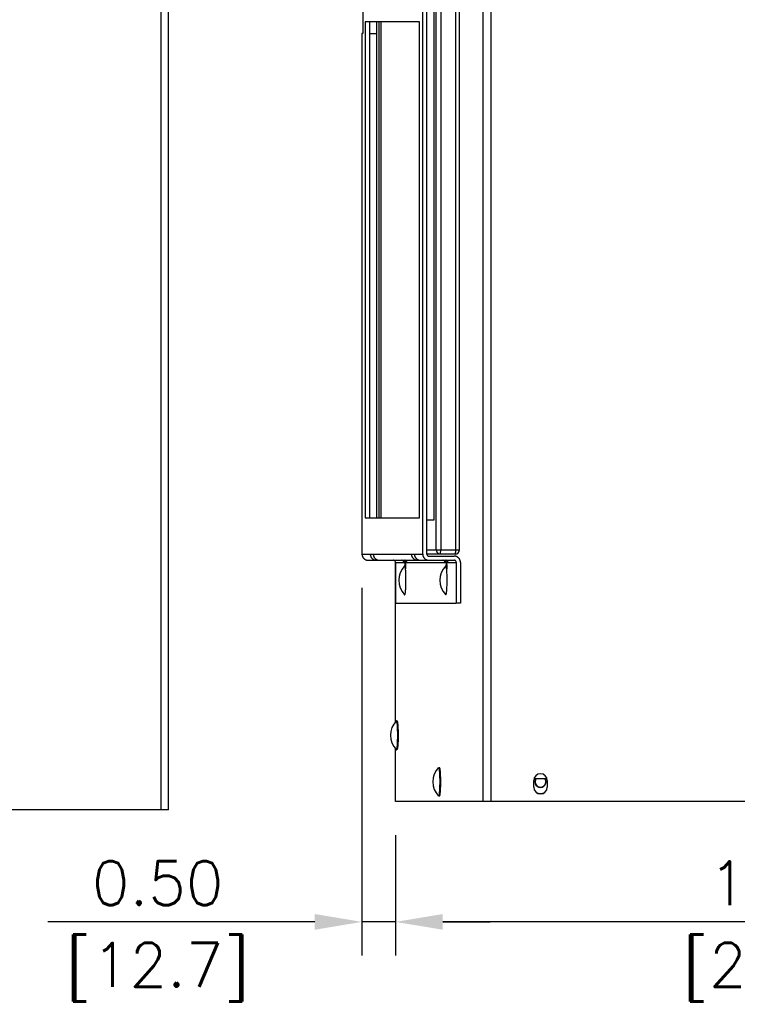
# Model space of a CAD drawing. Extents: x 737 to 849, y -111 to -28.
# Tile 3 of 19: x 762 to 773, y -80 to -66. Entities that reach past the tile are written whole.
import ezdxf

# ---------------------------------------------------------------- set-up
doc = ezdxf.new("R2010")
doc.units = 0
doc.header["$LTSCALE"] = 4
doc.header["$MEASUREMENT"] = 0
doc.layers.get('0').update_dxf_attribs({"linetype": 'CONTINUOUS'})
doc.layers.get('DEFPOINTS').update_dxf_attribs({"linetype": 'CONTINUOUS'})
doc.layers.add('Dimensions', color=140, linetype='CONTINUOUS')
doc.styles.add('ROMANS', font='romans.shx')
doc.dimstyles.new('FSTD1', dxfattribs={"dimtxt": 0.65, "dimasz": 0.7, "dimexe": 0.5, "dimexo": 0.5, "dimgap": 0.25, "dimtad": 1, "dimzin": 9, "dimdsep": 46, "dimtxsty": 'ROMANS', "dimcen": 0, "dimadec": 0, "dimazin": 0, "dimtfac": 1, "dimtmove": 0, "dimatfit": 3, "dimfxl": 1, "dimtolj": 1, "dimarcsym": 1})

# ---------------------------------------------------------------- blocks, each defined once
blk = doc.blocks.new('*D71')
at = {"layer": 'DEFPOINTS', "color": 0, "transparency": 16777216}
for p in [(767.486, -77.132), (779.285, -77.132), (767.486, -78.918)]:
    blk.add_point(p, dxfattribs=at)
at = {"layer": 'Dimensions', "color": 0, "lineweight": -2, "transparency": 16777216}
for p, q in [((767.486, -77.632), (767.486, -79.418)), ((779.285, -77.632), (779.285, -79.418)), ((778.585, -78.918), (768.186, -78.918))]:
    blk.add_line(p, q, dxfattribs=at)
at = {"layer": 'Dimensions', "color": 0, "transparency": 16777216}
for points in [[(768.186, -78.801), (768.186, -79.034), (767.486, -78.918)], [(778.585, -78.801), (778.585, -79.034), (779.285, -78.918)]]:
    blk.add_solid(points, dxfattribs=at)
at = {"layer": 'Dimensions', "color": 0, "transparency": 16777216, "char_height": 0.65, "attachment_point": 5, "style": 'ROMANS'}
for s, insert in [('\\A1;11.80', (773.386, -78.343)), ('\\A1;[299.7]', (773.386, -79.663))]:
    blk.add_mtext(s, dxfattribs=dict(at, insert=insert))
blk = doc.blocks.new('*D72')
at = {"layer": 'DEFPOINTS', "color": 0, "transparency": 16777216}
for p in [(766.988, -73.467), (767.486, -77.132), (766.988, -78.918)]:
    blk.add_point(p, dxfattribs=at)
at = {"layer": 'Dimensions', "color": 0, "lineweight": -2, "transparency": 16777216}
for p, q in [((766.988, -73.967), (766.988, -79.418)), ((767.486, -77.632), (767.486, -79.418)), ((766.288, -78.918), (762.333, -78.918)), ((767.486, -78.918), (766.988, -78.918)), ((768.186, -78.918), (768.886, -78.918))]:
    blk.add_line(p, q, dxfattribs=at)
at = {"layer": 'Dimensions', "color": 0, "transparency": 16777216}
for points in [[(766.288, -78.801), (766.288, -79.034), (766.988, -78.918)], [(768.186, -78.801), (768.186, -79.034), (767.486, -78.918)]]:
    blk.add_solid(points, dxfattribs=at)
at = {"layer": 'Dimensions', "color": 0, "transparency": 16777216, "char_height": 0.65, "attachment_point": 5, "style": 'ROMANS'}
for s, insert in [('\\A1;0.50', (763.96, -78.343)), ('\\A1;[12.7]', (763.96, -79.663))]:
    blk.add_mtext(s, dxfattribs=dict(at, insert=insert))

msp = doc.modelspace()

# ---------------------------------------------------------------- linework, layer by layer
for p, q in [((768.785, -77.132), (768.785, -44.545)), ((768.905, -77.132), (768.905, -44.545)), ((764.009, -77.255), (764.009, -44.668)), ((764.119, -77.255), (764.119, -44.668)), ((767.888, -73.467), (767.888, -57.197)), ((767.949, -73.467), (767.949, -57.197)), ((768.09, -73.407), (768.09, -57.227)), ((768.155, -57.227), (768.155, -73.407)), ((768.378, -73.407), (768.378, -57.227)), ((768.433, -73.407), (768.433, -57.227)), ((768.052, -57.667), (768.052, -72.967)), ((767.002, -64.907), (767.002, -65.757)), ((767.839, -65.582), (767.037, -65.582)), ((767.037, -65.582), (767.037, -72.932)), ((767.099, -65.582), (767.099, -72.932)), ((767.203, -65.582), (767.203, -72.932)), ((767.203, -65.582), (767.203, -72.932)), ((767.241, -72.932), (767.241, -65.582)), ((767.271, -72.932), (767.271, -65.582)), ((767.839, -72.932), (767.839, -65.582)), ((766.988, -65.757), (766.988, -73.467)), ((767.002, -65.757), (766.988, -65.757)), ((766.988, -65.757), (766.988, -65.757)), ((766.988, -65.757), (766.988, -73.467)), ((767.099, -65.757), (767.203, -65.757)), ((767.037, -72.932), (767.839, -72.932)), ((768.052, -72.967), (767.949, -72.967)), ((766.988, -73.467), (767.111, -73.467)), ((766.988, -73.467), (766.988, -73.467)), ((767.111, -73.467), (767.155, -73.467)), ((767.155, -73.467), (767.721, -73.467)), ((767.721, -73.467), (767.765, -73.467)), ((767.765, -73.467), (767.888, -73.467)), ((767.949, -73.407), (768.09, -73.407)), ((768.15, -73.467), (767.949, -73.467)), ((767.98, -73.498), (768.355, -73.498)), ((768.09, -73.407), (768.155, -73.407)), ((768.373, -73.467), (768.15, -73.467)), ((768.155, -73.407), (768.378, -73.407)), ((768.378, -73.407), (768.433, -73.407)), ((767.081, -73.56), (767.204, -73.56)), ((767.204, -73.56), (767.247, -73.56)), ((767.247, -73.56), (767.814, -73.56)), ((767.486, -75.952), (767.486, -73.589)), ((767.486, -73.591), (767.609, -73.591)), ((767.486, -73.591), (767.486, -74.197)), ((767.609, -73.591), (767.617, -73.591)), ((767.645, -73.591), (767.653, -73.591)), ((767.653, -73.591), (768.219, -73.591)), ((767.814, -73.56), (767.857, -73.56)), ((767.857, -73.56), (767.98, -73.56)), ((767.98, -73.56), (768.355, -73.56)), ((768.219, -73.591), (768.227, -73.591)), ((768.255, -73.591), (768.263, -73.591)), ((768.263, -73.591), (768.386, -73.591)), ((768.386, -73.591), (768.386, -74.197)), ((768.447, -73.591), (768.447, -74.197)), ((767.486, -74.197), (768.386, -74.197)), ((768.447, -74.197), (768.386, -74.197)), ((767.486, -77.132), (767.486, -76.354)), ((769.534, -76.922), (769.534, -76.822)), ((769.539, -76.792), (769.729, -76.792)), ((769.734, -76.822), (769.734, -76.922)), ((768.785, -77.132), (767.486, -77.132)), ((768.905, -77.132), (768.785, -77.132)), ((777.863, -77.132), (768.905, -77.132)), ((764.009, -77.255), (749.159, -77.255)), ((764.119, -77.255), (764.009, -77.255))]:
    msp.add_line(p, q)
for centre, radius, start, end in [((768.373, -73.407), 0.06, 270, 360), ((767.835, -73.857), 0.303, 135.2645, 224.7355), ((768.445, -73.857), 0.303, 135.2645, 224.7355), ((767.713, -76.153), 0.303, 135.2645, 224.7355), ((768.34, -76.842), 0.303, 135.2645, 224.7355), ((769.634, -76.822), 0.1, 0, 180), ((769.634, -76.842), 0.0829, 142.9266, 0), ((769.634, -76.842), 0.0795, 141.0287, 0), ((769.634, -76.842), 0.0795, 0, 38.9713), ((769.634, -76.842), 0.0829, 0, 37.0734), ((769.634, -76.922), 0.1, 180, 0), ((769.634, -76.842), 0.172, 250.5307, 289.436)]:
    msp.add_arc(centre, radius, start, end)
for points, weights in [([(766.988, -73.467), (766.988, -73.56), (767.081, -73.56)], [1, 0.707106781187, 1]), ([(767.111, -73.467), (767.111, -73.56), (767.204, -73.56)], [1, 0.707106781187, 1]), ([(767.155, -73.467), (767.155, -73.56), (767.247, -73.56)], [1, 0.707106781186, 1]), ([(767.721, -73.467), (767.721, -73.56), (767.814, -73.56)], [1, 0.707106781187, 1]), ([(767.765, -73.467), (767.765, -73.56), (767.857, -73.56)], [1, 0.707106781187, 1]), ([(767.888, -73.467), (767.888, -73.56), (767.98, -73.56)], [1, 0.707106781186, 1]), ([(767.949, -73.467), (767.949, -73.498), (767.98, -73.498)], [1, 0.707106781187, 1]), ([(768.09, -73.407), (768.09, -73.467), (768.15, -73.467)], [1, 0.707106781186, 1]), ([(768.15, -73.467), (768.155, -73.467), (768.155, -73.407)], [1, 0.707106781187, 1]), ([(768.447, -73.591), (768.447, -73.498), (768.355, -73.498)], [1, 0.707106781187, 1]), ([(768.373, -73.467), (768.378, -73.467), (768.378, -73.407)], [1, 0.707106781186, 1]), ([(767.486, -73.591), (767.486, -73.56), (767.455, -73.56)], [1, 0.707106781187, 1]), ([(767.609, -73.591), (767.609, -73.56), (767.578, -73.56)], [1, 0.707106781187, 1]), ([(767.619, -73.56), (767.618, -73.574), (767.617, -73.591)], [1, 0.994747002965, 1]), ([(767.622, -73.643), (767.621, -73.643), (767.62, -73.644)], [1, 0.999037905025, 1]), ([(767.653, -73.591), (767.653, -73.56), (767.622, -73.56)], [1, 0.707106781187, 1]), ([(767.64, -73.662), (767.636, -73.648), (767.633, -73.648)], [1, 0.982995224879, 1]), ([(767.645, -73.591), (767.644, -73.58), (767.644, -73.569)], [1, 0.997509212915, 1]), ([(768.219, -73.591), (768.219, -73.56), (768.188, -73.56)], [1, 0.707106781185, 1]), ([(768.229, -73.56), (768.228, -73.574), (768.227, -73.591)], [1, 0.994747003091, 1]), ([(768.232, -73.643), (768.231, -73.643), (768.23, -73.644)], [1, 0.999037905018, 1]), ([(768.263, -73.591), (768.263, -73.56), (768.232, -73.56)], [1, 0.707106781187, 1]), ([(768.25, -73.662), (768.246, -73.648), (768.243, -73.648)], [1, 0.982995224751, 1]), ([(768.255, -73.591), (768.255, -73.58), (768.254, -73.569)], [1, 0.997509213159, 1]), ([(768.386, -73.591), (768.386, -73.56), (768.355, -73.56)], [1, 0.707106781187, 1]), ([(767.499, -75.939), (767.498, -75.939), (767.497, -75.94)], [1, 0.999037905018, 1]), ([(767.501, -75.94), (767.5, -75.939), (767.499, -75.939)], [1, 0.998340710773, 1]), ([(767.497, -76.366), (767.499, -76.368), (767.501, -76.366)], [1, 0.994924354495, 1]), ([(768.125, -77.055), (768.126, -77.056), (768.127, -77.056)], [1, 0.999037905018, 1])]:
    msp.add_rational_spline(points, weights, degree=2)
for points, weights in [([(767.62, -74.07), (767.639, -74.09), (767.64, -73.867), (767.641, -73.643), (767.622, -73.643)], [1, 0.691427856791, 1, 0.69142785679, 1]), ([(767.64, -73.686), (767.64, -73.603), (767.633, -73.586), (767.626, -73.569), (767.623, -73.643)], [1, 0.778342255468, 1, 0.778342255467, 1]), ([(768.23, -74.07), (768.249, -74.09), (768.25, -73.867), (768.251, -73.643), (768.232, -73.643)], [1, 0.691427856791, 1, 0.69142785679, 1]), ([(768.25, -73.686), (768.25, -73.603), (768.243, -73.586), (768.236, -73.569), (768.233, -73.643)], [1, 0.77834225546, 1, 0.778342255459, 1]), ([(767.501, -76.366), (767.518, -76.344), (767.518, -76.153), (767.518, -75.962), (767.501, -75.94)], [1, 0.746422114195, 1, 0.746422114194, 1]), ([(767.511, -76.362), (767.529, -76.352), (767.529, -76.155), (767.529, -75.957), (767.512, -75.944)], [1, 0.727860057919, 1, 0.727860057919, 1]), ([(768.127, -77.056), (768.146, -77.056), (768.145, -76.833), (768.144, -76.609), (768.125, -76.629)], [1, 0.691427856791, 1, 0.691427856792, 1]), ([(768.133, -77.044), (768.153, -77.109), (768.156, -76.871), (768.159, -76.633), (768.138, -76.633)], [1, 0.657023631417, 1, 0.657023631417, 1])]:
    msp.add_rational_spline(points, weights, degree=2, knots=[0, 0, 0, 0.5, 0.5, 1, 1, 1])

# ---------------------------------------------------------------- dimensions: what is measured, and where the dimension line sits
at = {"layer": 'Dimensions'}
for base, p1, p2, picture, middle in [((766.988, -78.918), (767.486, -77.132), (766.988, -73.467), '*D72', (763.96, -78.918)), ((767.486, -78.918), (779.285, -77.132), (767.486, -77.132), '*D71', (773.386, -78.918))]:
    dim = msp.add_linear_dim(base=base, p1=p1, p2=p2, dimstyle='FSTD1', override={"dimscale": 0, "dimzin": 1, "dimpost": '\\X', "dimtix": 0, "dimtofl": 1, "dimtmove": 0, "dimatfit": 3}, dxfattribs=at)
    dim.commit()
    dim.dimension.update_dxf_attribs({"geometry": picture, "text_midpoint": middle})

doc.saveas('drawing.dxf')
